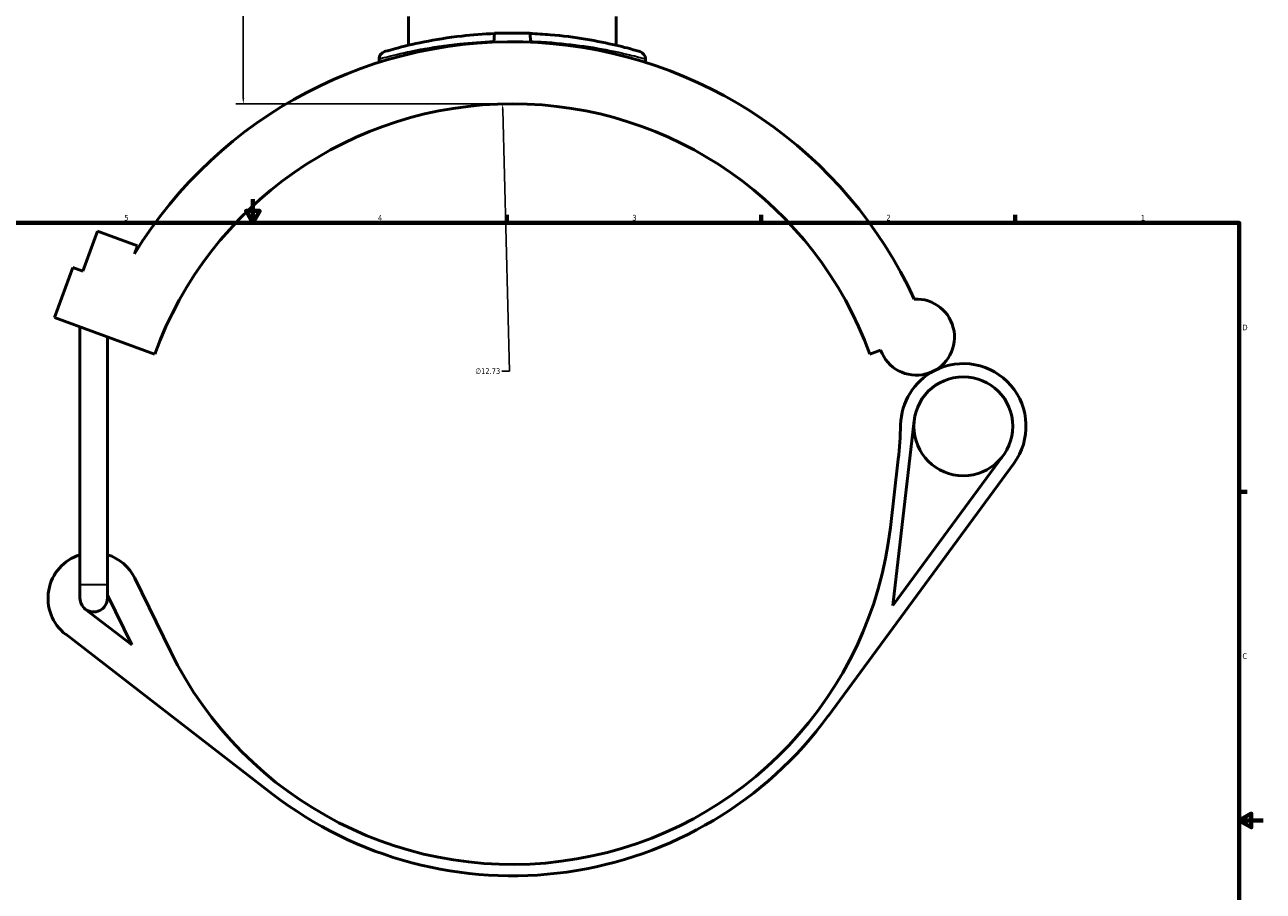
# Model space of a CAD drawing. Header units: inches. Extents: x -0.9 to 58.8, y -1.4 to 57.2.
# Tile 4 of 9: x 13.2 to 33.9, y 9.8 to 24.3. Entities that reach past the tile are written whole.
import ezdxf

# ---------------------------------------------------------------- set-up
doc = ezdxf.new("R2010")
doc.units = ezdxf.units.IN
doc.header["$MEASUREMENT"] = 0
for name, color, linetype, lineweight in [('Border (ANSI)', 7, 'Continuous', 70), ('Dimension (ANSI)', 7, 'Continuous', 25), ('Visible (ANSI)', 7, 'Continuous', 50), ('Visible Narrow (ANSI)', 7, 'Continuous', 35)]:
    doc.layers.add(name, color=color, linetype=linetype, lineweight=lineweight)
doc.styles.add('Note Text (ANSI)', font='tahoma.ttf')
doc.dimstyles.new('Default (ANSI)', dxfattribs={"dimtxt": 0.094488, "dimasz": 0.098425, "dimexe": 0.125, "dimexo": 0.0625, "dimgap": 0.031496, "dimtad": 0, "dimtih": 1, "dimtoh": 1, "dimrnd": 1e-08, "dimzin": 4, "dimdsep": 46, "dimtxsty": 'Note Text (ANSI)', "dimcen": 0.09, "dimdle": 0.393701, "dimclrd": 256, "dimclre": 256, "dimclrt": 5, "dimadec": 0, "dimazin": 1, "dimtfac": 1, "dimtofl": 0, "dimtmove": 0, "dimatfit": 3, "dimfxl": 1, "dimtolj": 1, "dimtzin": 4, "dimlwd": -1, "dimlwe": -1, "dimarcsym": 0})

# ---------------------------------------------------------------- blocks, each defined once
blk = doc.blocks.new('Borders Default Border')
at = {"layer": 'Border (ANSI)'}
for p, q in [((21.25, 21), (21.25, 21.134)), ((25.5, 21), (25.5, 21.134)), ((29.75, 21), (29.75, 21.134)), ((33.5, 16.5), (33.634, 16.5))]:
    blk.add_line(p, q, dxfattribs=at)
at = {"layer": 'Border (ANSI)', "flags": 128}
for points in [[(17, 21.4), (17, 21), (16.885, 21.2), (17.115, 21.2), (17, 21)], [(0.5, 1), (0.5, 21), (33.5, 21), (33.5, 1), (0.5, 1)], [(33.9, 11), (33.5, 11), (33.7, 11.115), (33.7, 10.885), (33.5, 11)]]:
    blk.add_lwpolyline(points, dxfattribs=at)
at = {"layer": 'Border (ANSI)', "color": 5, "true_color": 0x0000ff, "char_height": 0.0945, "attachment_point": 7, "style": 'Note Text (ANSI)'}
for s, insert in [('5', (14.847, 21.038)), ('4', (19.092, 21.04)), ('3', (23.346, 21.038)), ('2', (27.596, 21.04)), ('1', (31.854, 21.04)), ('D', (33.553, 19.203)), ('C', (33.552, 13.701))]:
    blk.add_mtext(s, dxfattribs=dict(at, insert=insert))
blk = doc.blocks.new('*D7')
at = {"layer": 'Defpoints', "color": 0, "transparency": 16777216}
for p in [(21.176, 22.992), (21.501, 10.264)]:
    blk.add_point(p, dxfattribs=at)
at = {"layer": 'Dimension (ANSI)', "transparency": 16777216}
for p, q in [((21.29, 18.517), (21.178, 22.894)), ((21.164, 18.517), (21.29, 18.517))]:
    blk.add_line(p, q, dxfattribs=at)
blk.add_solid([(21.195, 22.894), (21.162, 22.893), (21.176, 22.992)], dxfattribs=at)
at = {"layer": 'Dimension (ANSI)', "color": 5, "transparency": 16777216, "insert": (20.72, 18.568), "char_height": 0.0945, "attachment_point": 1, "style": 'Note Text (ANSI)'}
blk.add_mtext('\\A1;∅12.73', dxfattribs=at)
blk = doc.blocks.new('*D11')
at = {"layer": 'Defpoints', "color": 0, "transparency": 16777216}
for p in [(16.839, 30.664), (20.506, 30.664), (21.339, 22.994)]:
    blk.add_point(p, dxfattribs=at)
at = {"layer": 'Dimension (ANSI)', "transparency": 16777216}
for p, q in [((20.443, 30.664), (16.714, 30.664)), ((16.839, 30.566), (16.839, 26.91)), ((16.839, 23.093), (16.839, 26.749)), ((21.276, 22.994), (16.714, 22.994))]:
    blk.add_line(p, q, dxfattribs=at)
for points in [[(16.823, 30.566), (16.856, 30.566), (16.839, 30.664)], [(16.823, 23.093), (16.856, 23.093), (16.839, 22.994)]]:
    blk.add_solid(points, dxfattribs=at)
at = {"layer": 'Dimension (ANSI)', "color": 5, "transparency": 16777216, "insert": (16.719, 26.878), "char_height": 0.0945, "attachment_point": 1, "style": 'Note Text (ANSI)'}
blk.add_mtext('\\A1;7.67', dxfattribs=at)

msp = doc.modelspace()

# ---------------------------------------------------------------- linework, layer by layer
at = {"layer": 'Visible (ANSI)'}
for p, q in [((19.603, 23.974), (19.603, 24.457)), ((23.074, 23.974), (23.074, 24.457)), ((21.043, 24.175), (21.03, 24.024)), ((21.634, 24.175), (21.043, 24.175)), ((21.634, 24.175), (21.647, 24.024)), ((19.11, 23.745), (19.11, 23.687)), ((23.567, 23.745), (23.567, 23.687)), ((14.154, 20.192), (14.398, 20.862)), ((14.398, 20.862), (15.068, 20.618)), ((15.068, 20.618), (15.018, 20.481)), ((13.681, 19.415), (13.986, 20.253)), ((13.986, 20.253), (14.154, 20.192)), ((13.681, 19.415), (15.356, 18.805)), ((14.107, 14.947), (14.107, 19.26)), ((14.565, 14.947), (14.565, 19.093)), ((27.321, 18.805), (27.5, 18.871)), ((27.705, 14.594), (28.061, 17.691)), ((27.794, 17.044), (27.663, 15.902)), ((29.55, 17.107), (27.705, 14.594)), ((26.624, 12.747), (29.729, 16.975)), ((14.107, 14.947), (14.107, 14.718)), ((14.565, 14.718), (14.565, 14.947)), ((15.619, 13.832), (15.022, 15.054)), ((14.565, 14.771), (14.973, 13.936)), ((14.973, 13.936), (14.196, 14.537)), ((13.869, 14.114), (17.329, 11.44))]:
    msp.add_line(p, q, dxfattribs=at)
msp.add_circle((28.883, 17.596), 0.828, dxfattribs=at)
for centre, radius, start, end in [((21.339, 16.628), 7.403, 24.7232, 148.6351), ((19.238, 23.745), 0.127, 106.4463, 180), ((23.439, 23.745), 0.127, 0, 73.5537), ((21.339, 16.628), 6.366, 20, 160), ((28.098, 19.089), 0.637, 200, 93.2311), ((28.883, 17.596), 1.049, 323.711, 117.7333), ((28.883, 17.596), 1.049, 117.7333, 178.6547), ((21.47, 17.77), 6.366, 353.4514, 358.6547), ((21.339, 16.628), 6.366, 206.0497, 353.4514), ((14.336, 14.718), 0.764, 107.4576, 232.3039), ((14.336, 14.718), 0.764, 26.0497, 72.5424), ((14.336, 14.718), 0.229, 180, 232.3039), ((14.336, 14.718), 0.229, 232.3039, 0), ((21.339, 16.628), 6.557, 232.3039, 323.711)]:
    msp.add_arc(centre, radius, start, end, dxfattribs=at)
for points, knots in [([(21.043, 24.17), (20.854, 24.163), (20.669, 24.148), (20.262, 24.102), (20.048, 24.067), (19.667, 23.991), (19.506, 23.951), (19.275, 23.889), (19.209, 23.869), (19.202, 23.867), (19.202, 23.867), (19.202, 23.867)], [26.503616, 26.503616, 26.503616, 26.503616, 27.958423, 27.958423, 29.902805, 29.902805, 32.012515, 32.012515, 34.196486, 34.196486, 34.331572, 34.331572, 34.331572, 34.331572]), ([(23.475, 23.867), (23.475, 23.867), (23.447, 23.876), (23.322, 23.911), (23.214, 23.941), (22.931, 24.007), (22.758, 24.044), (22.381, 24.106), (22.181, 24.132), (21.861, 24.159), (21.748, 24.165), (21.634, 24.17)], [17.165799, 17.165799, 17.165799, 17.165799, 18.703462, 18.703462, 20.576192, 20.576192, 22.426018, 22.426018, 24.115221, 24.115221, 24.993738, 24.993738, 24.993738, 24.993738])]:
    msp.add_open_spline(points, degree=3, knots=knots, dxfattribs=at)
msp.add_open_spline([(21.421, 24.175), (21.366, 24.176), (21.311, 24.176), (21.256, 24.175)], degree=3, dxfattribs=at)
at = {"layer": 'Visible Narrow (ANSI)'}
msp.add_line((14.109, 14.947), (14.562, 14.947), dxfattribs=at)
msp.add_arc((23.439, 23.745), 0.127, 3.6777, 69.876, dxfattribs=at)
for points, knots in [([(19.11, 23.745), (19.11, 23.745), (19.111, 23.745), (19.118, 23.747), (19.187, 23.767), (19.428, 23.827), (19.596, 23.867), (19.993, 23.942), (20.216, 23.976), (20.641, 24.021), (20.834, 24.036), (21.032, 24.043)], [-34.331572, -34.331572, -34.331572, -34.331572, -34.196486, -34.196486, -32.012515, -32.012515, -29.902805, -29.902805, -27.958423, -27.958423, -26.499902, -26.499902, -26.499902, -26.499902]), ([(21.645, 24.043), (21.765, 24.038), (21.883, 24.032), (22.217, 24.005), (22.426, 23.98), (22.819, 23.919), (22.999, 23.883), (23.294, 23.817), (23.407, 23.788), (23.537, 23.753), (23.567, 23.745), (23.567, 23.745)], [-24.997452, -24.997452, -24.997452, -24.997452, -24.115221, -24.115221, -22.426018, -22.426018, -20.576192, -20.576192, -18.703462, -18.703462, -17.165799, -17.165799, -17.165799, -17.165799])]:
    msp.add_open_spline(points, degree=3, knots=knots, dxfattribs=at)

# ---------------------------------------------------------------- block references
msp.add_blockref('Borders Default Border', (0, 0))

# ---------------------------------------------------------------- dimensions: what is measured, and where the dimension line sits
at = {"layer": 'Dimension (ANSI)'}
dim = msp.add_linear_dim(base=(16.839, 30.664), p1=(21.339, 22.994), p2=(20.506, 30.664), angle=90, dimstyle='Default (ANSI)', override={"dimgap": 0.031496, "dimdec": 2, "dimtol": 0, "dimlim": 0, "dimtp": 0, "dimtm": 0, "dimtdec": 2, "dimatfit": 1}, dxfattribs=at)
dim.commit()
dim.dimension.update_dxf_attribs({"geometry": '*D11', "text_midpoint": (16.839, 26.829), "dimtype": 160})
dim = msp.add_diameter_dim_2p(p1=(21.501, 10.264), p2=(21.176, 22.992), dimstyle='Default (ANSI)', override={"dimgap": 0.031496, "dimdec": 2, "dimlfac": 1, "dimtol": 0, "dimlim": 0, "dimtp": 0, "dimtm": 0, "dimtdec": 2}, dxfattribs=at)
dim.commit()
dim.dimension.update_dxf_attribs({"geometry": '*D7', "text_midpoint": (20.926, 18.517), "dimtype": 163})

doc.saveas('drawing.dxf')
